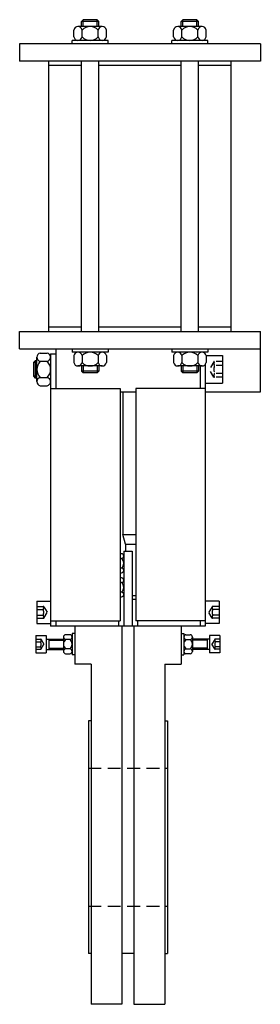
# Model space of a CAD drawing. Extents: x 5 to 145, y 5 to 576.
import ezdxf

# ---------------------------------------------------------------- set-up
doc = ezdxf.new("R2010")
doc.units = 0
doc.header["$LTSCALE"] = 15
doc.header["$MEASUREMENT"] = 0
doc.linetypes.add('RAYITAS', pattern=[0.375, 0.25, -0.125])
doc.linetypes.add('TRAZOS', pattern=[0.75, 0.5, -0.25])
doc.layers.add('CYL_XDN080', color=7, linetype='CONTINUOUS')

msp = doc.modelspace()

# ---------------------------------------------------------------- linework, layer by layer
at = {"layer": 'CYL_XDN080'}
for p, q in [((53.09, 572.5), (38.91, 572.5)), ((42, 576.5), (41, 575.5)), ((51, 575.5), (41, 575.5)), ((41, 572.5), (41, 575.5)), ((50, 576.5), (42, 576.5)), ((42, 572.5), (42, 576.5)), ((51, 575.5), (50, 576.5)), ((50, 572.5), (50, 576.5)), ((51, 572.5), (51, 575.5)), ((111.09, 572.5), (96.91, 572.5)), ((100, 576.5), (99, 575.5)), ((109, 575.5), (99, 575.5)), ((99, 572.5), (99, 575.5)), ((108, 576.5), (100, 576.5)), ((100, 572.5), (100, 576.5)), ((109, 575.5), (108, 576.5)), ((108, 572.5), (108, 576.5)), ((109, 572.5), (109, 575.5)), ((36.55, 566.5), (36.55, 570.5)), ((41.27, 566.5), (41.27, 570.5)), ((50.72, 566.5), (50.72, 570.5)), ((55.45, 566.5), (55.45, 570.5)), ((94.55, 566.5), (94.55, 570.5)), ((99.27, 566.5), (99.27, 570.5)), ((108.72, 566.5), (108.72, 570.5)), ((113.45, 566.5), (113.45, 570.5)), ((145, 562.5), (5, 562.5)), ((5, 562.5), (5, 552.5)), ((56.5, 564.5), (35.5, 564.5)), ((35.5, 562.5), (35.5, 564.5)), ((56.5, 562.5), (56.5, 564.5)), ((114.5, 564.5), (93.5, 564.5)), ((93.5, 562.5), (93.5, 564.5)), ((114.5, 562.5), (114.5, 564.5)), ((145, 562.5), (145, 552.5)), ((145, 552.5), (5, 552.5)), ((22, 395.5), (22, 552.5)), ((41, 550), (22, 550)), ((41, 395.5), (41, 552.5)), ((51, 395.5), (51, 552.5)), ((99, 550), (51, 550)), ((99, 395.5), (99, 552.5)), ((109, 395.5), (109, 552.5)), ((128, 550), (109, 550)), ((128, 395.5), (128, 552.5)), ((5, 395.5), (145, 395.5)), ((5, 385.5), (5, 395.5)), ((41, 398), (22, 398)), ((99, 398), (51, 398)), ((128, 398), (109, 398)), ((145, 360.5), (145, 395.5)), ((5, 385.5), (145, 385.5)), ((17, 382.95), (21, 382.95)), ((26, 385.5), (26, 362.5)), ((35.5, 385.5), (35.5, 383.5)), ((56.5, 383.5), (35.5, 383.5)), ((56.5, 385.5), (56.5, 383.5)), ((93.5, 385.5), (93.5, 383.5)), ((114.5, 383.5), (93.5, 383.5)), ((114.5, 385.5), (114.5, 383.5)), ((14, 378.5), (13, 377.5)), ((15, 377.5), (13, 377.5)), ((13, 377.5), (13, 369.5)), ((15, 378.5), (14, 378.5)), ((14, 378.5), (14, 368.5)), ((15, 366.41), (15, 380.59)), ((17, 378.22), (21, 378.22)), ((23, 382.5), (23, 224.5)), ((23, 382.5), (26, 382.5)), ((36.55, 381.5), (36.55, 377.5)), ((41.27, 381.5), (41.27, 377.5)), ((50.72, 381.5), (50.72, 377.5)), ((55.45, 381.5), (55.45, 377.5)), ((94.55, 381.5), (94.55, 377.5)), ((99.27, 381.5), (99.27, 377.5)), ((108.72, 381.5), (108.72, 377.5)), ((113.45, 381.5), (123, 381.5)), ((113.45, 381.5), (113.45, 377.5)), ((123, 381.5), (123, 365.5)), ((53.09, 375.5), (38.91, 375.5)), ((41, 375.5), (41, 372.5)), ((51, 372.5), (41, 372.5)), ((42, 371.5), (41, 372.5)), ((42, 375.5), (42, 371.5)), ((50, 371.5), (42, 371.5)), ((50, 375.5), (50, 371.5)), ((51, 372.5), (50, 371.5)), ((51, 375.5), (51, 372.5)), ((111.09, 375.5), (96.91, 375.5)), ((99, 375.5), (99, 372.5)), ((109, 372.5), (99, 372.5)), ((100, 371.5), (99, 372.5)), ((100, 375.5), (100, 371.5)), ((108, 371.5), (100, 371.5)), ((108, 375.5), (108, 371.5)), ((109, 372.5), (108, 371.5)), ((109, 375.5), (109, 372.5)), ((110, 375.5), (110, 362.5)), ((113, 376.45), (113, 224.5)), ((15, 369.5), (13, 369.5)), ((13, 369.5), (14, 368.5)), ((15, 368.5), (14, 368.5)), ((17, 368.77), (21, 368.77)), ((17, 364.05), (21, 364.05)), ((23, 362.5), (63.5, 362.5)), ((63.5, 362.5), (63.5, 227.5)), ((63.5, 360.5), (72.5, 360.5)), ((65, 360.5), (65, 277.6)), ((113, 362.5), (72.5, 362.5)), ((72.5, 362.5), (72.5, 227.5)), ((113, 365.5), (123, 365.5)), ((113, 360.5), (145, 360.5)), ((65, 277.6), (72.5, 277.6)), ((66.5, 272), (65, 277.6)), ((66.5, 272), (72.5, 272)), ((66.5, 272), (66.5, 268)), ((64.25, 266.52), (63.5, 266.52)), ((64.25, 263.76), (63.5, 263.76)), ((65.5, 268), (70.5, 268)), ((65.5, 268), (65.5, 224.5)), ((65.5, 265.14), (65.5, 256.86)), ((70.5, 268), (70.5, 224.5)), ((64.25, 258.24), (63.5, 258.24)), ((63.5, 255.47), (64.25, 255.47)), ((64.25, 252.52), (63.5, 252.52)), ((64.25, 249.76), (63.5, 249.76)), ((65.5, 251.14), (65.5, 242.86)), ((64.25, 244.24), (63.5, 244.24)), ((63.5, 241.47), (64.25, 241.47)), ((72.5, 242), (70.5, 242)), ((15, 239), (23, 239)), ((15, 239), (15, 226)), ((72.5, 240), (70.5, 240)), ((121, 239), (113, 239)), ((121, 239), (121, 226)), ((15, 226), (23, 226)), ((23, 227.5), (63.5, 227.5)), ((113, 224.5), (23, 224.5)), ((26, 227.5), (26, 224.5)), ((37, 224.5), (37, 202.5)), ((62.5, 227.5), (62.5, 224.5)), ((64.5, 224.5), (64.5, 5)), ((71.5, 224.5), (71.5, 5)), ((113, 227.5), (72.5, 227.5)), ((73.5, 227.5), (73.5, 224.5)), ((99, 224.5), (99, 202.5)), ((110, 227.5), (110, 224.5)), ((121, 226), (113, 226)), ((14.5, 219), (20.5, 219)), ((14.5, 219), (14.5, 209)), ((20.5, 219), (20.5, 209)), ((30.5, 218.14), (30.5, 209.86)), ((30.5, 218.14), (30.5, 209.86)), ((34.25, 219.52), (31.75, 219.52)), ((35.5, 220.25), (35.5, 217)), ((37, 220.25), (35.5, 220.25)), ((35.5, 218.14), (35.5, 209.86)), ((99, 220.25), (100.5, 220.25)), ((100.5, 220.25), (100.5, 217)), ((100.5, 218.14), (100.5, 209.86)), ((101.75, 219.52), (104.25, 219.52)), ((105.5, 218.14), (105.5, 209.86)), ((105.5, 218.14), (105.5, 209.86)), ((121.5, 219), (115.5, 219)), ((115.5, 219), (115.5, 209)), ((121.5, 219), (121.5, 209)), ((20.5, 217), (30.5, 217)), ((22, 217), (22, 211)), ((22, 216.37), (30.5, 216.37)), ((22, 211.62), (30.5, 211.62)), ((34.25, 216.76), (31.75, 216.76)), ((101.75, 216.76), (104.25, 216.76)), ((115.5, 217), (105.5, 217)), ((114, 216.37), (105.5, 216.37)), ((114, 211.62), (105.5, 211.62)), ((114, 217), (114, 211)), ((14.5, 209), (20.5, 209)), ((20.5, 211), (30.5, 211)), ((34.25, 211.24), (31.75, 211.24)), ((31.75, 208.47), (34.25, 208.47)), ((35.5, 211), (35.5, 207.75)), ((37, 207.75), (35.5, 207.75)), ((99, 207.75), (100.5, 207.75)), ((100.5, 211), (100.5, 207.75)), ((101.75, 211.24), (104.25, 211.24)), ((104.25, 208.47), (101.75, 208.47)), ((115.5, 211), (105.5, 211)), ((121.5, 209), (115.5, 209)), ((46.5, 202.5), (37, 202.5)), ((46.5, 202.5), (46.5, 5)), ((89.5, 202.5), (89.5, 5)), ((89.5, 202.5), (99, 202.5)), ((45, 169.5), (45, 34.5)), ((46.5, 169.5), (45, 169.5)), ((89.5, 169.5), (91, 169.5)), ((91, 169.5), (91, 34.5)), ((46.5, 34.5), (45, 34.5)), ((71.5, 34.5), (64.5, 34.5)), ((89.5, 34.5), (91, 34.5)), ((64.5, 5), (46.5, 5)), ((71.5, 5), (89.5, 5))]:
    msp.add_line(p, q, dxfattribs=at)
at = {"layer": 'CYL_XDN080', "linetype": 'RAYITAS'}
for p, q in [((117.93, 377.95), (115.36, 373.5)), ((123, 378.07), (118.14, 378.07)), ((117.93, 369.05), (115.36, 373.5)), ((123, 375.79), (118.25, 375.79)), ((123, 368.92), (118.14, 368.92)), ((123, 371.21), (118.25, 371.21)), ((15, 235.93), (18.86, 235.93)), ((19.07, 235.8), (20.98, 232.5)), ((116.93, 235.8), (115.02, 232.5)), ((121, 235.93), (117.14, 235.93)), ((15, 234.21), (18.75, 234.21)), ((15, 230.78), (18.75, 230.78)), ((15, 229.07), (18.86, 229.07)), ((19.07, 229.19), (20.98, 232.5)), ((116.93, 229.19), (115.02, 232.5)), ((121, 229.07), (117.14, 229.07)), ((121, 234.21), (117.25, 234.21)), ((121, 230.78), (117.25, 230.78)), ((14.5, 216.86), (17.36, 216.86)), ((14.5, 215.43), (17.25, 215.43)), ((14.5, 212.57), (17.25, 212.57)), ((17.57, 216.73), (19.15, 214)), ((17.57, 211.26), (19.15, 214)), ((118.43, 216.73), (116.85, 214)), ((118.43, 211.26), (116.85, 214)), ((121.5, 216.86), (118.64, 216.86)), ((121.5, 215.43), (118.75, 215.43)), ((121.5, 212.57), (118.75, 212.57)), ((14.5, 211.14), (17.36, 211.14)), ((121.5, 211.14), (118.64, 211.14))]:
    msp.add_line(p, q, dxfattribs=at)
at = {"layer": 'CYL_XDN080', "linetype": 'TRAZOS'}
for p, q in [((45, 142), (91, 142)), ((45, 62), (91, 62))]:
    msp.add_line(p, q, dxfattribs=at)
at = {"layer": 'CYL_XDN080'}
for centre, radius, start, end in [((38.91, 570.1), 2.4, 9.5001, 170.4999), ((46, 565.92), 6.58, 44.116, 135.884), ((53.09, 570.1), 2.4, 9.5001, 170.4999), ((96.91, 570.1), 2.4, 9.5001, 170.4999), ((104, 565.92), 6.58, 44.116, 135.884), ((111.09, 570.1), 2.4, 9.5001, 170.4999), ((38.91, 566.9), 2.4, 189.5001, 350.4999), ((46, 571.08), 6.58, 224.116, 315.884), ((53.09, 566.9), 2.4, 189.5001, 350.4999), ((96.91, 566.9), 2.4, 189.5001, 350.4999), ((104, 571.08), 6.58, 224.116, 315.884), ((111.09, 566.9), 2.4, 189.5001, 350.4999), ((17.4, 380.59), 2.4, 99.5001, 260.4999), ((20.6, 380.59), 2.4, 279.5001, 80.4999), ((38.91, 381.1), 2.4, 9.5001, 170.4999), ((46, 376.92), 6.58, 44.116, 135.884), ((53.09, 381.1), 2.4, 9.5001, 170.4999), ((96.91, 381.1), 2.4, 9.5001, 170.4999), ((104, 376.92), 6.58, 44.116, 135.884), ((111.09, 381.1), 2.4, 9.5001, 170.4999), ((21.58, 373.5), 6.58, 134.116, 225.884), ((16.42, 373.5), 6.58, 314.116, 45.884), ((38.91, 377.9), 2.4, 189.5001, 350.4999), ((46, 382.08), 6.58, 224.116, 315.884), ((53.09, 377.9), 2.4, 189.5001, 350.4999), ((96.91, 377.9), 2.4, 189.5001, 350.4999), ((104, 382.08), 6.58, 224.116, 315.884), ((111.09, 377.9), 2.4, 189.5001, 350.4999), ((17.4, 366.41), 2.4, 99.5001, 260.4999), ((20.6, 366.41), 2.4, 279.5001, 80.4999), ((64.11, 265.14), 1.39, 275.7112, 84.2888), ((61.82, 261), 3.68, 311.3076, 48.6924), ((64.11, 256.86), 1.39, 275.7112, 84.2888), ((64.11, 251.14), 1.39, 275.7112, 84.2888), ((61.82, 247), 3.68, 311.3076, 48.6924), ((64.11, 242.86), 1.39, 275.7112, 84.2888), ((31.89, 218.14), 1.39, 95.7112, 264.2888), ((34.11, 218.14), 1.39, 275.7112, 84.2888), ((101.89, 218.14), 1.39, 95.7112, 264.2888), ((104.11, 218.14), 1.39, 275.7112, 84.2888), ((34.18, 214), 3.68, 131.3076, 228.6924), ((31.82, 214), 3.68, 311.3076, 48.6924), ((104.18, 214), 3.68, 131.3076, 228.6924), ((101.82, 214), 3.68, 311.3076, 48.6924), ((31.89, 209.86), 1.39, 95.7112, 264.2888), ((34.11, 209.86), 1.39, 275.7112, 84.2888), ((101.89, 209.86), 1.39, 95.7112, 264.2888), ((104.11, 209.86), 1.39, 275.7112, 84.2888)]:
    msp.add_arc(centre, radius, start, end, dxfattribs=at)
at = {"layer": 'CYL_XDN080', "linetype": 'RAYITAS'}
for centre, radius, start, end in [((118.14, 377.82), 0.25, 90, 150), ((120.74, 376.93), 2.74, 155.3405, 204.6595), ((128.59, 373.5), 10.59, 167.5258, 192.4742), ((118.14, 369.17), 0.25, 210, 270), ((120.74, 370.07), 2.74, 155.3405, 204.6595), ((17.4, 235.07), 1.6, 327.4924, 32.5076), ((18.86, 235.68), 0.25, 30, 90), ((117.14, 235.68), 0.25, 90, 150), ((118.6, 235.07), 1.6, 147.4924, 212.5076), ((12.99, 232.5), 6.01, 343.4125, 16.5875), ((17.4, 229.93), 1.6, 327.4924, 32.5076), ((18.86, 229.32), 0.25, 270, 330), ((117.14, 229.32), 0.25, 210, 270), ((123.01, 232.5), 6.01, 163.4125, 196.5875), ((118.6, 229.93), 1.6, 147.4924, 212.5076), ((16.35, 216.14), 1.15, 321.4556, 38.5444), ((13.29, 214), 4.21, 340.1669, 19.8331), ((16.35, 211.85), 1.15, 321.4556, 38.5444), ((17.36, 216.61), 0.25, 30, 90), ((118.64, 216.61), 0.25, 90, 150), ((119.65, 216.14), 1.15, 141.4556, 218.5444), ((122.71, 214), 4.21, 160.1669, 199.8331), ((119.65, 211.85), 1.15, 141.4556, 218.5444), ((17.36, 211.39), 0.25, 270, 330), ((118.64, 211.39), 0.25, 210, 270)]:
    msp.add_arc(centre, radius, start, end, dxfattribs=at)

doc.saveas('drawing.dxf')
